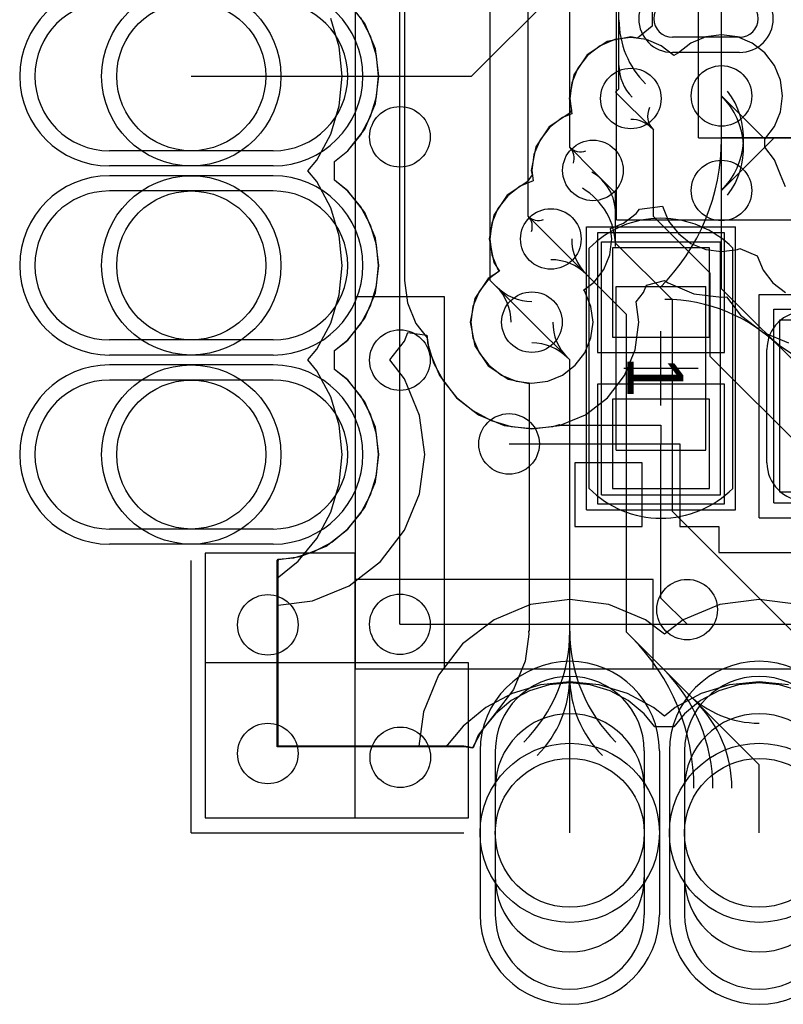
# Model space of a CAD drawing. Extents: x 772.2 to 790.5, y 469.3 to 499.1.
# Tile 1 of 20: x 772.2 to 777.3, y 469.3 to 475.9. Entities that reach past the tile are written whole.
import ezdxf

# ---------------------------------------------------------------- set-up
doc = ezdxf.new("R2010")
doc.units = 0
doc.layers.get('0').update_dxf_attribs({"linetype": 'CONTINUOUS'})
for name, color, linetype in [('BOTTOMLAYER', 5, 'CONTINUOUS'), ('BOTTOMOVERLAY', 54, 'CONTINUOUS'), ('BOTTOMSOLDER', 6, 'CONTINUOUS'), ('KEEPOUTLAYER', 6, 'CONTINUOUS'), ('MECHANICAL13', 56, 'CONTINUOUS'), ('MECHANICAL15', 56, 'CONTINUOUS'), ('MECHANICAL16', 56, 'CONTINUOUS'), ('MIDLAYER1', 16, 'CONTINUOUS'), ('MIDLAYER2', 76, 'CONTINUOUS'), ('MULTILAYER', 9, 'CONTINUOUS'), ('TOPLAYER', 1, 'CONTINUOUS'), ('TOPOVERLAY', 2, 'CONTINUOUS'), ('TOPPASTE', 8, 'CONTINUOUS'), ('TOPSOLDER', 216, 'CONTINUOUS')]:
    doc.layers.add(name, color=color, linetype=linetype)

# ---------------------------------------------------------------- blocks, each defined once
blk = doc.blocks.new('QFN50P600X600X100_40N_2')
at = {"layer": 'MECHANICAL13'}
for q in [(-3.049999, 3.049999), (3.050002, -3.050002)]:
    blk.add_line((3.050002, 3.049999), q, dxfattribs=at)
at = {"layer": 'MECHANICAL15'}
for q in [(-3.599998, 3.599998), (3.6, -3.6)]:
    blk.add_line((3.6, 3.599998), q, dxfattribs=at)
at = {"layer": 'TOPLAYER'}
blk.add_line((2.775001, 2.374997), (3.225002, 2.374997), dxfattribs=at)
for centre, start, end in [((2.775001, 2.249998), 90, 270), ((3.225002, 2.249998), 270, 90)]:
    blk.add_arc(centre, 0.125, start, end, dxfattribs=at)
at = {"layer": 'TOPOVERLAY'}
for q in [(2.525001, 3.049999), (3.050002, 2.524999)]:
    blk.add_line((3.050002, 3.049999), q, dxfattribs=at)
at = {"layer": 'TOPPASTE'}
blk.add_line((2.775001, 2.374997), (3.225002, 2.374997), dxfattribs=at)
for centre, start, end in [((2.775001, 2.249998), 90, 270), ((3.225002, 2.249998), 270, 90)]:
    blk.add_arc(centre, 0.125, start, end, dxfattribs=at)
at = {"layer": 'TOPSOLDER'}
blk.add_line((2.775001, 2.476597), (3.225002, 2.476597), dxfattribs=at)
for centre, start, end in [((2.775001, 2.249998), 90, 270), ((3.225002, 2.249998), 270, 90)]:
    blk.add_arc(centre, 0.2266, start, end, dxfattribs=at)
blk = doc.blocks.new('HOLE0_7_2_1X1_1_16')
at = {"layer": 'BOTTOMLAYER'}
for p, q in [((0.549999, 0.499999), (-0.549999, 0.499999)), ((0.549999, -0.499999), (-0.549999, -0.499999))]:
    blk.add_line(p, q, dxfattribs=at)
for centre, start, end in [((-0.549999, 0), 90, -90), ((0.549999, 0), -90, 90)]:
    blk.add_arc(centre, 0.5, start, end, dxfattribs=at)
at = {"layer": 'BOTTOMSOLDER'}
for p, q in [((0.549999, 0.601599), (-0.549999, 0.601599)), ((0.549999, -0.601599), (-0.549999, -0.601599))]:
    blk.add_line(p, q, dxfattribs=at)
for centre, start, end in [((-0.549999, 0), 90, -90), ((0.549999, 0), -90, 90)]:
    blk.add_arc(centre, 0.6016, start, end, dxfattribs=at)
at = {"layer": 'MIDLAYER1'}
for p, q in [((0.299999, 0.499999), (-0.299999, 0.499999)), ((0.299999, -0.499999), (-0.299999, -0.499999))]:
    blk.add_line(p, q, dxfattribs=at)
for centre, start, end in [((-0.299999, 0), 90, -90), ((0.299999, 0), -90, 90)]:
    blk.add_arc(centre, 0.5, start, end, dxfattribs=at)
at = {"layer": 'MIDLAYER2'}
for p, q in [((0.299999, 0.499999), (-0.299999, 0.499999)), ((0.299999, -0.499999), (-0.299999, -0.499999))]:
    blk.add_line(p, q, dxfattribs=at)
for centre, start, end in [((-0.299999, 0), 90, -90), ((0.299999, 0), -90, 90)]:
    blk.add_arc(centre, 0.5, start, end, dxfattribs=at)
at = {"layer": 'MULTILAYER'}
blk.add_circle((0, 0), 0.5, dxfattribs=at)
at = {"layer": 'TOPLAYER'}
blk.add_circle((0, 0), 0.5, dxfattribs=at)
at = {"layer": 'TOPSOLDER'}
blk.add_circle((0, 0), 0.6016, dxfattribs=at)
blk = doc.blocks.new('HOLE0_7_2_1X1_1_17')
at = {"layer": 'BOTTOMLAYER'}
for p, q in [((0.549999, 0.499999), (-0.549999, 0.499999)), ((0.549999, -0.499999), (-0.549999, -0.499999))]:
    blk.add_line(p, q, dxfattribs=at)
for centre, start, end in [((-0.549999, 0), 90, -90), ((0.549999, 0), -90, 90)]:
    blk.add_arc(centre, 0.5, start, end, dxfattribs=at)
at = {"layer": 'BOTTOMSOLDER'}
for p, q in [((0.549999, 0.601599), (-0.549999, 0.601599)), ((0.549999, -0.601599), (-0.549999, -0.601599))]:
    blk.add_line(p, q, dxfattribs=at)
for centre, start, end in [((-0.549999, 0), 90, -90), ((0.549999, 0), -90, 90)]:
    blk.add_arc(centre, 0.6016, start, end, dxfattribs=at)
at = {"layer": 'MIDLAYER1'}
for p, q in [((0.299999, 0.499999), (-0.299999, 0.499999)), ((0.299999, -0.499999), (-0.299999, -0.499999))]:
    blk.add_line(p, q, dxfattribs=at)
for centre, start, end in [((-0.299999, 0), 90, -90), ((0.299999, 0), -90, 90)]:
    blk.add_arc(centre, 0.5, start, end, dxfattribs=at)
at = {"layer": 'MIDLAYER2'}
for p, q in [((0.299999, 0.499999), (-0.299999, 0.499999)), ((0.299999, -0.499999), (-0.299999, -0.499999))]:
    blk.add_line(p, q, dxfattribs=at)
for centre, start, end in [((-0.299999, 0), 90, -90), ((0.299999, 0), -90, 90)]:
    blk.add_arc(centre, 0.5, start, end, dxfattribs=at)
at = {"layer": 'MULTILAYER'}
blk.add_circle((0, 0), 0.5, dxfattribs=at)
at = {"layer": 'TOPLAYER'}
blk.add_circle((0, 0), 0.5, dxfattribs=at)
at = {"layer": 'TOPSOLDER'}
blk.add_circle((0, 0), 0.6016, dxfattribs=at)
blk = doc.blocks.new('HOLE0_7_2_1X1_1_18')
at = {"layer": 'BOTTOMLAYER'}
for p, q in [((0.499199, 0.499999), (-0.600799, 0.499999)), ((0.499199, -0.499999), (-0.600799, -0.499999))]:
    blk.add_line(p, q, dxfattribs=at)
for centre, start, end in [((-0.600799, 0), 90, -90), ((0.499199, 0), -90, 90)]:
    blk.add_arc(centre, 0.5, start, end, dxfattribs=at)
at = {"layer": 'BOTTOMSOLDER'}
for p, q in [((0.499199, 0.601599), (-0.600799, 0.601599)), ((0.499199, -0.601599), (-0.600799, -0.601599))]:
    blk.add_line(p, q, dxfattribs=at)
for centre, start, end in [((-0.600799, 0), 90, -90), ((0.499199, 0), -90, 90)]:
    blk.add_arc(centre, 0.6016, start, end, dxfattribs=at)
at = {"layer": 'MIDLAYER1'}
for p, q in [((0.499199, 0.499999), (-0.600799, 0.499999)), ((0.499199, -0.499999), (-0.600799, -0.499999))]:
    blk.add_line(p, q, dxfattribs=at)
for centre, start, end in [((-0.600799, 0), 90, -90), ((0.499199, 0), -90, 90)]:
    blk.add_arc(centre, 0.5, start, end, dxfattribs=at)
at = {"layer": 'MIDLAYER2'}
for p, q in [((0.499199, 0.499999), (-0.600799, 0.499999)), ((0.499199, -0.499999), (-0.600799, -0.499999))]:
    blk.add_line(p, q, dxfattribs=at)
for centre, start, end in [((-0.600799, 0), 90, -90), ((0.499199, 0), -90, 90)]:
    blk.add_arc(centre, 0.5, start, end, dxfattribs=at)
at = {"layer": 'MULTILAYER'}
blk.add_circle((-0.0508, 0), 0.5, dxfattribs=at)
at = {"layer": 'TOPLAYER'}
blk.add_circle((-0.0508, 0), 0.5, dxfattribs=at)
at = {"layer": 'TOPSOLDER'}
blk.add_circle((-0.0508, 0), 0.6016, dxfattribs=at)
blk = doc.blocks.new('HOLE0_7_2_1X1_1_19')
at = {"layer": 'BOTTOMLAYER'}
for p, q in [((0.499199, 0.499999), (-0.600799, 0.499999)), ((0.499199, -0.499999), (-0.600799, -0.499999))]:
    blk.add_line(p, q, dxfattribs=at)
for centre, start, end in [((-0.600799, 0), 90, -90), ((0.499199, 0), -90, 90)]:
    blk.add_arc(centre, 0.5, start, end, dxfattribs=at)
at = {"layer": 'BOTTOMSOLDER'}
for p, q in [((0.499199, 0.601599), (-0.600799, 0.601599)), ((0.499199, -0.601599), (-0.600799, -0.601599))]:
    blk.add_line(p, q, dxfattribs=at)
for centre, start, end in [((-0.600799, 0), 90, -90), ((0.499199, 0), -90, 90)]:
    blk.add_arc(centre, 0.6016, start, end, dxfattribs=at)
at = {"layer": 'MIDLAYER1'}
for p, q in [((0.499199, 0.499999), (-0.600799, 0.499999)), ((0.499199, -0.499999), (-0.600799, -0.499999))]:
    blk.add_line(p, q, dxfattribs=at)
for centre, start, end in [((-0.600799, 0), 90, -90), ((0.499199, 0), -90, 90)]:
    blk.add_arc(centre, 0.5, start, end, dxfattribs=at)
at = {"layer": 'MIDLAYER2'}
for p, q in [((0.499199, 0.499999), (-0.600799, 0.499999)), ((0.499199, -0.499999), (-0.600799, -0.499999))]:
    blk.add_line(p, q, dxfattribs=at)
for centre, start, end in [((-0.600799, 0), 90, -90), ((0.499199, 0), -90, 90)]:
    blk.add_arc(centre, 0.5, start, end, dxfattribs=at)
at = {"layer": 'MULTILAYER'}
blk.add_circle((-0.0508, 0), 0.5, dxfattribs=at)
at = {"layer": 'TOPLAYER'}
blk.add_circle((-0.0508, 0), 0.5, dxfattribs=at)
at = {"layer": 'TOPSOLDER'}
blk.add_circle((-0.0508, 0), 0.6016, dxfattribs=at)
blk = doc.blocks.new('HOLE0_7_2_1X1_1_20')
at = {"layer": 'BOTTOMLAYER'}
for p, q in [((0.499199, 0.499999), (-0.600799, 0.499999)), ((0.499199, -0.499999), (-0.600799, -0.499999))]:
    blk.add_line(p, q, dxfattribs=at)
for centre, start, end in [((-0.600799, 0), 90, -90), ((0.499199, 0), -90, 90)]:
    blk.add_arc(centre, 0.5, start, end, dxfattribs=at)
at = {"layer": 'BOTTOMSOLDER'}
for p, q in [((0.499199, 0.601599), (-0.600799, 0.601599)), ((0.499199, -0.601599), (-0.600799, -0.601599))]:
    blk.add_line(p, q, dxfattribs=at)
for centre, start, end in [((-0.600799, 0), 90, -90), ((0.499199, 0), -90, 90)]:
    blk.add_arc(centre, 0.6016, start, end, dxfattribs=at)
at = {"layer": 'MIDLAYER1'}
for p, q in [((0.499199, 0.499999), (-0.600799, 0.499999)), ((0.499199, -0.499999), (-0.600799, -0.499999))]:
    blk.add_line(p, q, dxfattribs=at)
for centre, start, end in [((-0.600799, 0), 90, -90), ((0.499199, 0), -90, 90)]:
    blk.add_arc(centre, 0.5, start, end, dxfattribs=at)
at = {"layer": 'MIDLAYER2'}
for p, q in [((0.499199, 0.499999), (-0.600799, 0.499999)), ((0.499199, -0.499999), (-0.600799, -0.499999))]:
    blk.add_line(p, q, dxfattribs=at)
for centre, start, end in [((-0.600799, 0), 90, -90), ((0.499199, 0), -90, 90)]:
    blk.add_arc(centre, 0.5, start, end, dxfattribs=at)
at = {"layer": 'MULTILAYER'}
blk.add_circle((-0.0508, 0), 0.5, dxfattribs=at)
at = {"layer": 'TOPLAYER'}
blk.add_circle((-0.0508, 0), 0.5, dxfattribs=at)
at = {"layer": 'TOPSOLDER'}
blk.add_circle((-0.0508, 0), 0.6016, dxfattribs=at)
blk = doc.blocks.new('0402C_29')
at = {"layer": 'MECHANICAL15'}
for p, q in [((0.850001, 0.399999), (-0.850001, 0.399999)), ((-0.850001, -0.399999), (-0.850001, 0.399999)), ((0.850001, -0.399999), (0.850001, 0.399999)), ((0.850001, -0.399999), (-0.850001, -0.399999))]:
    blk.add_line(p, q, dxfattribs=at)
at = {"layer": 'MECHANICAL16'}
for p, q in [((0.950001, 0.499999), (-0.950001, 0.499999)), ((-0.950001, -0.499999), (-0.950001, 0.499999)), ((0.950001, -0.499999), (0.950001, 0.499999)), ((0.549999, 0.299999), (-0.549999, 0.299999)), ((-0.549999, -0.299999), (-0.549999, 0.299999)), ((0.549999, -0.299999), (0.549999, 0.299999)), ((0, -0.249999), (0, 0.249999)), ((0.249999, 0), (-0.249999, 0)), ((0.549999, -0.299999), (-0.549999, -0.299999)), ((0.950001, -0.499999), (-0.950001, -0.499999))]:
    blk.add_line(p, q, dxfattribs=at)
at = {"layer": 'TOPLAYER'}
for p, q in [((-0.208001, 0.325001), (-0.807999, 0.325001)), ((-0.807999, 0.325001), (-0.807999, -0.325001)), ((-0.208001, -0.325001), (-0.208001, 0.325001)), ((0.807999, 0.325001), (0.208001, 0.325001)), ((0.208001, 0.325001), (0.208001, -0.325001)), ((0.807999, -0.325001), (0.807999, 0.325001)), ((-0.807999, -0.325001), (-0.208001, -0.325001)), ((0.208001, -0.325001), (0.807999, -0.325001))]:
    blk.add_line(p, q, dxfattribs=at)
at = {"layer": 'TOPOVERLAY'}
for p, q in [((-0.807319, 0.481546), (-0.806265, 0.4826)), ((0.806265, 0.4826), (-0.806265, 0.4826)), ((0.807316, 0.481548), (0.806265, 0.4826)), ((0.806262, -0.4826), (-0.806262, -0.4826))]:
    blk.add_line(p, q, dxfattribs=at)
for centre, radius, start, end in [((-0.325768, -0.000003), 0.68101, -224.999816, -134.875), ((0.325765, -0.000003), 0.681015, -45.125, 44.999816)]:
    blk.add_arc(centre, radius, start, end, dxfattribs=at)
at = {"layer": 'TOPPASTE'}
for p, q in [((-0.208001, 0.325001), (-0.807999, 0.325001)), ((-0.807999, 0.325001), (-0.807999, -0.325001)), ((-0.208001, -0.325001), (-0.208001, 0.325001)), ((0.807999, 0.325001), (0.208001, 0.325001)), ((0.208001, 0.325001), (0.208001, -0.325001)), ((0.807999, -0.325001), (0.807999, 0.325001)), ((-0.807999, -0.325001), (-0.208001, -0.325001)), ((0.208001, -0.325001), (0.807999, -0.325001))]:
    blk.add_line(p, q, dxfattribs=at)
at = {"layer": 'TOPSOLDER'}
for p, q in [((-0.106401, 0.426601), (-0.909599, 0.426601)), ((-0.909599, 0.426601), (-0.909599, -0.426601)), ((-0.106401, -0.426601), (-0.106401, 0.426601)), ((0.909599, 0.426601), (0.106401, 0.426601)), ((0.106401, 0.426601), (0.106401, -0.426601)), ((0.909599, -0.426601), (0.909599, 0.426601)), ((-0.909599, -0.426601), (-0.106401, -0.426601)), ((0.106401, -0.426601), (0.909599, -0.426601))]:
    blk.add_line(p, q, dxfattribs=at)
at = {"layer": 'MECHANICAL15'}
blk.add_text('1', height=0.375001, dxfattribs=at).set_placement((-0.082133, -0.22496))
blk = doc.blocks.new('0603C_32')
at = {"layer": 'MECHANICAL15'}
for p, q in [((-1.35, -0.650001), (-1.35, 0.650001)), ((-1.35, 0.650001), (1.35, 0.650001)), ((1.35, -0.650001), (1.35, 0.650001)), ((-1.35, -0.650001), (1.35, -0.650001))]:
    blk.add_line(p, q, dxfattribs=at)
at = {"layer": 'MECHANICAL16'}
for p, q in [((-1.45, -0.750001), (-1.45, 0.750001)), ((-1.45, 0.750001), (1.45, 0.750001)), ((1.45, -0.750001), (1.45, 0.750001)), ((0, -0.499999), (0, 0.499999)), ((-0.850001, -0.449999), (-0.850001, 0.449999)), ((-0.850001, 0.449999), (0.850001, 0.449999)), ((0.850001, -0.449999), (0.850001, 0.449999)), ((-0.499999, 0), (0.499999, 0)), ((-0.850001, -0.449999), (0.850001, -0.449999)), ((-1.45, -0.750001), (1.45, -0.750001))]:
    blk.add_line(p, q, dxfattribs=at)
at = {"layer": 'TOPLAYER'}
for p, q in [((-0.312001, 0.475), (-1.211999, 0.475)), ((-1.211999, 0.475), (-1.211999, -0.475)), ((-0.312001, -0.475), (-0.312001, 0.475)), ((1.211999, 0.475), (0.312001, 0.475)), ((0.312001, 0.475), (0.312001, -0.475)), ((1.211999, -0.475), (1.211999, 0.475)), ((-1.211999, -0.475), (-0.312001, -0.475)), ((0.312001, -0.475), (1.211999, -0.475))]:
    blk.add_line(p, q, dxfattribs=at)
at = {"layer": 'TOPOVERLAY'}
for p, q in [((-1.143, 0.635), (-0.336601, 0.635)), ((0.336601, 0.635), (1.143, 0.635)), ((-1.397, -0.381), (-1.397, 0.381)), ((0, -0.349999), (0, 0.349999)), ((1.397, -0.381), (1.397, 0.381)), ((-1.143, -0.635), (-0.336601, -0.635)), ((0.336601, -0.635), (1.143, -0.635))]:
    blk.add_line(p, q, dxfattribs=at)
for centre, start, end in [((-1.143, 0.381), -270, -180), ((1.143, 0.381), -360, -270), ((-1.143, -0.381), -180, -90), ((1.143, -0.381), -90, 0)]:
    blk.add_arc(centre, 0.254, start, end, dxfattribs=at)
at = {"layer": 'TOPPASTE'}
for p, q in [((-0.312001, 0.475), (-1.211999, 0.475)), ((-1.211999, 0.475), (-1.211999, -0.475)), ((-0.312001, -0.475), (-0.312001, 0.475)), ((1.211999, 0.475), (0.312001, 0.475)), ((0.312001, 0.475), (0.312001, -0.475)), ((1.211999, -0.475), (1.211999, 0.475)), ((-1.211999, -0.475), (-0.312001, -0.475)), ((0.312001, -0.475), (1.211999, -0.475))]:
    blk.add_line(p, q, dxfattribs=at)
at = {"layer": 'TOPSOLDER'}
for p, q in [((-0.210401, 0.5766), (-1.313599, 0.5766)), ((-1.313599, 0.5766), (-1.313599, -0.5766)), ((-0.210401, -0.5766), (-0.210401, 0.5766)), ((1.313599, 0.5766), (0.210401, 0.5766)), ((0.210401, 0.5766), (0.210401, -0.5766)), ((1.313599, -0.5766), (1.313599, 0.5766)), ((-1.313599, -0.5766), (-0.210401, -0.5766)), ((0.210401, -0.5766), (1.313599, -0.5766))]:
    blk.add_line(p, q, dxfattribs=at)
at = {"layer": 'MECHANICAL15'}
blk.add_text('1', height=0.575, dxfattribs=at).set_placement((-0.125938, -0.34494))

msp = doc.modelspace()

# ---------------------------------------------------------------- linework, layer by layer
at = {"layer": 'BOTTOMLAYER'}
for p, q in [((775.2334, 475.5642), (776.9098, 477.2406)), ((773.3538, 475.5642), (775.2334, 475.5642)), ((776.407779, 474.161005), (776.530454, 474.193875)), ((776.530454, 474.193875), (776.553529, 474.176169)), ((776.388031, 474.113332), (776.407779, 474.161005)), ((776.553529, 474.176169), (776.726536, 474.104505)), ((776.339171, 474.049659), (776.388031, 474.113332)), ((776.726536, 474.104505), (776.912198, 474.080063)), ((776.912198, 474.080063), (776.944545, 474.084322)), ((776.944545, 474.084322), (777.039965, 473.959966)), ((776.357137, 473.9132), (776.339171, 474.049659)), ((777.039965, 473.959966), (777.188529, 473.845969)), ((776.332694, 473.727539), (776.357137, 473.9132)), ((774.784285, 473.785852), (774.80797, 473.84303)), ((774.80797, 473.84303), (774.933883, 473.826454)), ((774.933883, 473.826454), (774.946906, 473.727539)), ((777.188529, 473.845969), (777.361536, 473.774305)), ((774.687102, 473.6592), (774.784285, 473.785852)), ((774.946906, 473.727539), (775.018569, 473.554532)), ((776.261031, 473.554532), (776.332694, 473.727539)), ((774.784285, 473.532548), (774.687102, 473.6592)), ((774.885854, 473.287341), (774.784285, 473.532548)), ((775.018569, 473.554532), (775.132567, 473.405967)), ((776.147033, 473.405967), (776.261031, 473.554532)), ((775.132567, 473.405967), (775.281132, 473.291969)), ((775.998468, 473.291969), (776.147033, 473.405967)), ((774.920497, 473.0242), (774.885854, 473.287341)), ((775.281132, 473.291969), (775.454139, 473.220306)), ((775.825461, 473.220306), (775.998468, 473.291969)), ((775.454139, 473.220306), (775.6398, 473.195863)), ((775.6398, 473.195863), (775.825461, 473.220306)), ((774.885854, 472.761059), (774.920497, 473.0242)), ((774.784285, 472.515852), (774.885854, 472.761059)), ((774.622713, 472.305289), (774.784285, 472.515852)), ((774.412149, 472.143717), (774.622713, 472.305289)), ((774.166943, 472.042147), (774.412149, 472.143717)), ((773.936496, 472.011809), (774.166943, 472.042147)), ((773.936496, 471.066896), (773.936496, 472.011809)), ((775.630659, 472.016254), (775.385452, 471.914685)), ((775.8938, 472.050897), (775.630659, 472.016254)), ((776.156941, 472.016254), (775.8938, 472.050897)), ((776.402148, 471.914685), (776.156941, 472.016254)), ((776.900659, 472.016254), (776.655452, 471.914685)), ((777.1638, 472.050897), (776.900659, 472.016254)), ((777.426941, 472.016254), (777.1638, 472.050897)), ((775.385452, 471.914685), (775.174889, 471.753113)), ((776.5288, 471.817502), (776.402148, 471.914685)), ((776.655452, 471.914685), (776.5288, 471.817502)), ((775.174889, 471.753113), (775.013317, 471.542549)), ((775.013317, 471.542549), (774.911747, 471.297343)), ((774.911747, 471.297343), (774.881409, 471.066896)), ((774.881409, 471.066896), (773.936496, 471.066896))]:
    msp.add_line(p, q, dxfattribs=at)
for centre in [(776.3032, 475.4148), (776.912198, 475.432399), (774.7538, 475.1578), (776.0492, 474.9322), (776.912198, 474.797399), (775.7668, 474.472), (775.6398, 473.9132), (774.7538, 473.6584), (775.486394, 473.095599), (776.6812, 471.9828), (773.867398, 471.8804), (774.7538, 471.8842), (773.867398, 471.0168), (774.756398, 470.9914)]:
    msp.add_circle(centre, 0.2032, dxfattribs=at)
at = {"layer": 'BOTTOMOVERLAY'}
for p, q in [((774.4538, 492.284197), (774.4538, 471.584203)), ((774.45381, 472.363), (773.447808, 472.363)), ((773.447808, 472.363), (773.447808, 470.585)), ((774.45381, 470.585), (774.45381, 472.363)), ((775.213598, 471.6264), (773.447805, 471.6264)), ((773.447805, 471.6264), (773.447805, 470.585)), ((775.213598, 470.585), (775.213598, 471.6264)), ((774.4538, 471.584203), (788.253793, 471.584203)), ((773.447805, 470.585), (775.213598, 470.585)), ((773.447808, 470.585), (774.45381, 470.585))]:
    msp.add_line(p, q, dxfattribs=at)
at = {"layer": 'KEEPOUTLAYER'}
for q in [(773.3538, 472.313), (775.1826, 470.4842)]:
    msp.add_line((773.3538, 470.4842), q, dxfattribs=at)
at = {"layer": 'MIDLAYER1'}
for p, q in [((774.556617, 475.834606), (774.491321, 475.956767)), ((776.912198, 475.842307), (776.806107, 475.82834)), ((777.018288, 475.82834), (776.912198, 475.842307)), ((774.596828, 475.702051), (774.556617, 475.834606)), ((776.197109, 475.81074), (776.098245, 475.76979)), ((776.3032, 475.824707), (776.197109, 475.81074)), ((776.40929, 475.81074), (776.3032, 475.824707)), ((776.508155, 475.76979), (776.40929, 475.81074)), ((776.707245, 475.78739), (776.622351, 475.722251)), ((776.806107, 475.82834), (776.707245, 475.78739)), ((777.11715, 475.78739), (777.018288, 475.82834)), ((777.202047, 475.722249), (777.11715, 475.78739)), ((776.098245, 475.76979), (776.01335, 475.704649)), ((776.593047, 475.704652), (776.508155, 475.76979)), ((776.622348, 475.722249), (776.593047, 475.704652)), ((776.622351, 475.722251), (776.622348, 475.722254)), ((776.622348, 475.722254), (776.622348, 475.722249)), ((777.267188, 475.637352), (777.202047, 475.722249)), ((774.610404, 475.5642), (774.596828, 475.702051)), ((776.01335, 475.704649), (775.948209, 475.619755)), ((775.948209, 475.619755), (775.907259, 475.52089)), ((777.308138, 475.53849), (777.267188, 475.637352)), ((774.596828, 475.426349), (774.610404, 475.5642)), ((775.907259, 475.52089), (775.893292, 475.4148)), ((777.322105, 475.432399), (777.308138, 475.53849)), ((774.556617, 475.293794), (774.596828, 475.426349)), ((775.893292, 475.4148), (775.906688, 475.313055)), ((777.308138, 475.326309), (777.322105, 475.432399)), ((775.906688, 475.313055), (775.844245, 475.28719)), ((777.267188, 475.227447), (777.308138, 475.326309)), ((774.491321, 475.171633), (774.556617, 475.293794)), ((775.844245, 475.28719), (775.75935, 475.222049)), ((775.75935, 475.222049), (775.694209, 475.137155)), ((777.202047, 475.142552), (777.267188, 475.227447)), ((774.403445, 475.064557), (774.491321, 475.171633)), ((775.694209, 475.137155), (775.653259, 475.03829)), ((777.202047, 475.087246), (777.202047, 475.142552)), ((774.315888, 474.9927), (774.403445, 475.064557)), ((777.267188, 475.002352), (777.202047, 475.087246)), ((774.315888, 474.8657), (774.315888, 474.9927)), ((775.653259, 475.03829), (775.639292, 474.9322)), ((777.308135, 474.903493), (777.267188, 475.002352)), ((775.639292, 474.9322), (775.648423, 474.86285)), ((774.403445, 474.793843), (774.315888, 474.8657)), ((775.648423, 474.86285), (775.561847, 474.82699)), ((777.308138, 474.903495), (777.308135, 474.903493)), ((777.308138, 474.90349), (777.308138, 474.903495)), ((777.342248, 474.82219), (777.308138, 474.90349)), ((774.491321, 474.686767), (774.403445, 474.793843)), ((775.561847, 474.82699), (775.47695, 474.76185)), ((775.47695, 474.76185), (775.41181, 474.676953)), ((774.556617, 474.564606), (774.491321, 474.686767)), ((775.41181, 474.676953), (775.37086, 474.578091)), ((776.339049, 474.64235), (776.360924, 474.670857)), ((776.360924, 474.670857), (776.516257, 474.691306)), ((776.516257, 474.691306), (776.557207, 474.592447)), ((776.254155, 474.577209), (776.339049, 474.64235)), ((776.557207, 474.592447), (776.622348, 474.50755)), ((774.596828, 474.432051), (774.556617, 474.564606)), ((775.37086, 474.578091), (775.356892, 474.472)), ((776.167576, 474.54135), (776.254155, 474.577209)), ((776.176708, 474.472), (776.167576, 474.54135)), ((775.356892, 474.472), (775.37086, 474.365909)), ((776.16274, 474.365909), (776.176708, 474.472)), ((776.622348, 474.50755), (776.707245, 474.442409)), ((774.610404, 474.2942), (774.596828, 474.432051)), ((776.707245, 474.442409), (776.806107, 474.401459)), ((776.806107, 474.401459), (776.912198, 474.387492)), ((776.912198, 474.387492), (777.018288, 474.401459)), ((777.018288, 474.401459), (777.03455, 474.408195)), ((777.03455, 474.408195), (777.151885, 474.359592)), ((775.37086, 474.365909), (775.41181, 474.267047)), ((776.12179, 474.267047), (776.16274, 474.365909)), ((777.151885, 474.359592), (777.192207, 474.262247)), ((774.596828, 474.156349), (774.610404, 474.2942)), ((775.419795, 474.256641), (775.34995, 474.20305)), ((775.41181, 474.267047), (775.419795, 474.256641)), ((776.05665, 474.18215), (776.12179, 474.267047)), ((777.192207, 474.262247), (777.257348, 474.17735)), ((775.34995, 474.20305), (775.28481, 474.118153)), ((774.556617, 474.023794), (774.596828, 474.156349)), ((775.986805, 474.128559), (776.05665, 474.18215)), ((775.99479, 474.118153), (775.986805, 474.128559)), ((777.257348, 474.17735), (777.342245, 474.112209)), ((775.28481, 474.118153), (775.24386, 474.019291)), ((776.03574, 474.019291), (775.99479, 474.118153)), ((774.491321, 473.901633), (774.556617, 474.023794)), ((775.24386, 474.019291), (775.229892, 473.9132)), ((776.049708, 473.9132), (776.03574, 474.019291)), ((774.403445, 473.794557), (774.491321, 473.901633)), ((775.229892, 473.9132), (775.24386, 473.807109)), ((776.03574, 473.807109), (776.049708, 473.9132)), ((774.315888, 473.7227), (774.403445, 473.794557)), ((775.24386, 473.807109), (775.28481, 473.708247)), ((775.99479, 473.708247), (776.03574, 473.807109)), ((774.315888, 473.5957), (774.315888, 473.7227)), ((775.28481, 473.708247), (775.34995, 473.62335)), ((775.92965, 473.62335), (775.99479, 473.708247)), ((774.403445, 473.523843), (774.315888, 473.5957)), ((775.34995, 473.62335), (775.434847, 473.55821)), ((775.844753, 473.55821), (775.92965, 473.62335)), ((775.434847, 473.55821), (775.533709, 473.51726)), ((775.745891, 473.51726), (775.844753, 473.55821)), ((774.491321, 473.416767), (774.403445, 473.523843)), ((775.533709, 473.51726), (775.6398, 473.503292)), ((775.6398, 473.503292), (775.745891, 473.51726)), ((774.556617, 473.294606), (774.491321, 473.416767)), ((774.596828, 473.162051), (774.556617, 473.294606)), ((774.610404, 473.0242), (774.596828, 473.162051)), ((774.596828, 472.886349), (774.610404, 473.0242)), ((774.556617, 472.753794), (774.596828, 472.886349)), ((774.491321, 472.631633), (774.556617, 472.753794)), ((774.403445, 472.524557), (774.491321, 472.631633)), ((774.296369, 472.43668), (774.403445, 472.524557)), ((774.174207, 472.371384), (774.296369, 472.43668)), ((774.041652, 472.331174), (774.174207, 472.371384)), ((773.930233, 472.312997), (773.936433, 472.32081)), ((773.930233, 471.060633), (773.930233, 472.312997)), ((773.936433, 472.32081), (774.041652, 472.331174)), ((775.755949, 471.477226), (775.623394, 471.437015)), ((775.8938, 471.490802), (775.755949, 471.477226)), ((776.031651, 471.477226), (775.8938, 471.490802)), ((776.164206, 471.437015), (776.031651, 471.477226)), ((777.025949, 471.477226), (776.893394, 471.437015)), ((777.1638, 471.490802), (777.025949, 471.477226)), ((777.301651, 471.477226), (777.1638, 471.490802)), ((777.434206, 471.437015), (777.301651, 471.477226)), ((775.623394, 471.437015), (775.501233, 471.371719)), ((776.286367, 471.371719), (776.164206, 471.437015)), ((776.893394, 471.437015), (776.771233, 471.371719)), ((775.501233, 471.371719), (775.394157, 471.283843)), ((776.393443, 471.283843), (776.286367, 471.371719)), ((776.771233, 471.371719), (776.664157, 471.283843)), ((775.394157, 471.283843), (775.30628, 471.176767)), ((776.4653, 471.196286), (776.393443, 471.283843)), ((776.664157, 471.283843), (776.5923, 471.196286)), ((775.30628, 471.176767), (775.240984, 471.054605)), ((776.5923, 471.196286), (776.4653, 471.196286)), ((775.1826, 471.060633), (773.930233, 471.060633)), ((775.240499, 471.05301), (775.1826, 471.060633)), ((775.240984, 471.054605), (775.240499, 471.05301))]:
    msp.add_line(p, q, dxfattribs=at)
for centre in [(776.3032, 475.4148), (776.912198, 475.432399), (774.7538, 475.1578), (776.0492, 474.9322), (776.912198, 474.797399), (775.7668, 474.472), (775.6398, 473.9132), (774.7538, 473.6584), (775.486394, 473.095599), (776.6812, 471.9828), (773.867398, 471.8804), (774.7538, 471.8842), (773.867398, 471.0168), (774.756398, 470.9914)]:
    msp.add_circle(centre, 0.2032, dxfattribs=at)
at = {"layer": 'MIDLAYER2'}
for p, q in [((776.912198, 475.432399), (776.912198, 481.581602)), ((776.446042, 478.523574), (776.446042, 475.900847)), ((774.518045, 475.918835), (774.40533, 476.065728)), ((774.5889, 475.747771), (774.518045, 475.918835)), ((776.446042, 475.900847), (776.347868, 475.820278)), ((776.14463, 475.797621), (776.010201, 475.707799)), ((776.3032, 475.829163), (776.14463, 475.797621)), ((776.347868, 475.820278), (776.3032, 475.829163)), ((774.613068, 475.5642), (774.5889, 475.747771)), ((776.010201, 475.707799), (775.920379, 475.573369)), ((774.5889, 475.380629), (774.613068, 475.5642)), ((775.920379, 475.573369), (775.888837, 475.4148)), ((776.200998, 475.457799), (776.454998, 475.203799)), ((774.518045, 475.209565), (774.5889, 475.380629)), ((775.888837, 475.4148), (775.904542, 475.335844)), ((776.912198, 475.432399), (777.191598, 475.152999)), ((776.912198, 474.797399), (776.912198, 475.432399)), ((775.890628, 475.315018), (775.756201, 475.225199)), ((775.890628, 475.315021), (775.890625, 475.315021)), ((775.890625, 475.315021), (775.890628, 475.315018)), ((775.904542, 475.335844), (775.890628, 475.315021)), ((774.40533, 475.062672), (774.518045, 475.209565)), ((775.756201, 475.225199), (775.666379, 475.090769)), ((776.454998, 474.623209), (776.454998, 475.203799)), ((776.912198, 474.797399), (777.267798, 475.152999)), ((776.912198, 475.152999), (780.664199, 475.152999)), ((774.314141, 474.9927), (774.40533, 475.062672)), ((775.666379, 475.090769), (775.634837, 474.9322)), ((774.314141, 474.8657), (774.314141, 474.9927)), ((775.634837, 474.9322), (775.640592, 474.903259)), ((776.0492, 474.9322), (776.200998, 474.780402)), ((774.40533, 474.795728), (774.314141, 474.8657)), ((775.608228, 474.854819), (775.473801, 474.764999)), ((775.608228, 474.854821), (775.608225, 474.854821)), ((775.608225, 474.854821), (775.608228, 474.854819)), ((775.640592, 474.903259), (775.608228, 474.854821)), ((774.518045, 474.648835), (774.40533, 474.795728)), ((775.473801, 474.764999), (775.383979, 474.63057)), ((776.200998, 474.444202), (776.200998, 474.780402)), ((774.5889, 474.477771), (774.518045, 474.648835)), ((775.383979, 474.63057), (775.352437, 474.472)), ((776.454998, 474.623209), (776.835998, 474.242209)), ((774.613068, 474.2942), (774.5889, 474.477771)), ((775.352437, 474.472), (775.383979, 474.31343)), ((775.7668, 474.472), (776.2748, 473.964)), ((776.200998, 474.444202), (776.581998, 474.063202)), ((774.5889, 474.110629), (774.613068, 474.2942)), ((775.422038, 474.256471), (775.346801, 474.206199)), ((775.383979, 474.31343), (775.422038, 474.256471)), ((775.346801, 474.206199), (775.256979, 474.07177)), ((776.835998, 473.682202), (776.835998, 474.242209)), ((774.518045, 473.939565), (774.5889, 474.110629)), ((775.256979, 474.07177), (775.225437, 473.9132)), ((776.581998, 472.640802), (776.581998, 474.063202)), ((774.40533, 473.792672), (774.518045, 473.939565)), ((776.2748, 471.8304), (776.2748, 473.964)), ((775.225437, 473.9132), (775.256979, 473.75463)), ((775.6398, 473.9132), (775.8938, 473.6592)), ((774.314141, 473.7227), (774.40533, 473.792672)), ((775.256979, 473.75463), (775.346801, 473.620201)), ((774.314141, 473.5957), (774.314141, 473.7227)), ((775.8938, 470.4842), (775.8938, 473.6592)), ((776.835998, 473.682202), (779.7038, 470.8144)), ((774.40533, 473.525728), (774.314141, 473.5957)), ((775.346801, 473.620201), (775.48123, 473.530379)), ((774.518045, 473.378835), (774.40533, 473.525728)), ((775.48123, 473.530379), (775.621875, 473.502403)), ((775.621875, 473.502403), (775.621875, 471.838002)), ((774.5889, 473.207771), (774.518045, 473.378835)), ((774.613068, 473.0242), (774.5889, 473.207771)), ((774.5889, 472.840629), (774.613068, 473.0242)), ((774.518045, 472.669565), (774.5889, 472.840629)), ((774.40533, 472.522672), (774.518045, 472.669565)), ((776.581998, 472.640802), (778.4338, 470.789)), ((774.258436, 472.409957), (774.40533, 472.522672)), ((774.087372, 472.339101), (774.258436, 472.409957)), ((773.941434, 472.319888), (774.087372, 472.339101)), ((773.936496, 472.312997), (773.941434, 472.319888)), ((773.936496, 471.066896), (773.936496, 472.312997)), ((775.618393, 471.817581), (775.594469, 471.635844)), ((775.621875, 471.838002), (775.615706, 471.838002)), ((775.615706, 471.838002), (775.618393, 471.817581)), ((776.2748, 471.8304), (777.1638, 470.9414)), ((775.594469, 471.635844), (775.516437, 471.447459)), ((775.516437, 471.447459), (775.392424, 471.285844)), ((775.392272, 471.285727), (775.279557, 471.138834)), ((775.392424, 471.285844), (775.392272, 471.285727)), ((775.279557, 471.138834), (775.244647, 471.054554)), ((775.1826, 471.066896), (773.936496, 471.066896)), ((775.244647, 471.054554), (775.1826, 471.066896)), ((777.1638, 470.4842), (777.1638, 470.9414))]:
    msp.add_line(p, q, dxfattribs=at)
for centre in [(776.3032, 475.4148), (776.912198, 475.432399), (774.7538, 475.1578), (776.0492, 474.9322), (776.912198, 474.797399), (775.7668, 474.472), (775.6398, 473.9132), (774.7538, 473.6584), (775.486394, 473.095599), (776.6812, 471.9828), (773.867398, 471.8804), (774.7538, 471.8842), (773.867398, 471.0168), (774.756398, 470.9914)]:
    msp.add_circle(centre, 0.2032, dxfattribs=at)
for centre, radius, start, end in [((776.556506, 475.153111), 0.503037, 315, 38.139), ((776.556506, 475.076688), 0.503037, 321.861, 45), ((776.548546, 475.29736), 0.132306, 154.421, 225), ((776.3032, 475.080762), 0.194338, 45, 90), ((775.878654, 474.643811), 0.322344, 0, 59.401), ((775.746983, 474.421159), 0.454015, 0, 59.401), ((776.243766, 474.472), 0.337266, 180, 225), ((775.7668, 473.995034), 0.337266, 45, 90), ((776.116766, 473.9132), 0.337266, 180, 225), ((775.6398, 473.436234), 0.337266, 45, 90), ((774.839997, 471.838002), 1.053803, 315, 360), ((776.947603, 471.838002), 1.053803, 180, 225), ((775.293984, 470.784199), 1.433317, 0, 45), ((775.727587, 470.784199), 1.126714, 0, 45), ((775.146603, 471.531396), 0.747197, 315, 360), ((776.640997, 471.531396), 0.747197, 180, 225), ((777.1638, 471.894985), 0.674286, 225, 270), ((776.161193, 470.784199), 0.820108, 0, 45)]:
    msp.add_arc(centre, radius, start, end, dxfattribs=at)
at = {"layer": 'MULTILAYER'}
for centre in [(776.3032, 475.4148), (776.912198, 475.432399), (774.7538, 475.1578), (776.0492, 474.9322), (776.912198, 474.797399), (775.7668, 474.472), (775.6398, 473.9132), (774.7538, 473.6584), (775.486394, 473.095599), (776.6812, 471.9828), (773.867398, 471.8804), (774.7538, 471.8842), (773.867398, 471.0168), (774.756398, 470.9914)]:
    msp.add_circle(centre, 0.2032, dxfattribs=at)
at = {"layer": 'TOPLAYER'}
for p, q in [((774.7538, 475.1578), (774.7538, 480.0346)), ((774.783967, 477.233402), (774.783967, 474.1926)), ((775.3604, 474.1926), (775.3604, 477.233402)), ((775.6144, 474.6244), (775.6144, 476.877802)), ((775.8938, 475.087599), (775.8938, 476.674602)), ((776.224, 475.480802), (776.224, 476.2246)), ((774.347214, 475.761802), (774.289574, 475.951812)), ((776.912198, 474.136999), (776.912198, 475.813399)), ((774.366676, 475.5642), (774.347214, 475.761802)), ((774.347214, 475.366598), (774.366676, 475.5642)), ((776.200998, 475.457799), (776.224, 475.480802)), ((774.289574, 475.176588), (774.347214, 475.366598)), ((774.195975, 475.001476), (774.289574, 475.176588)), ((774.7538, 471.8842), (774.7538, 475.1578)), ((775.8938, 475.087599), (776.0492, 474.9322)), ((774.136661, 474.9292), (774.195975, 475.001476)), ((774.195975, 474.856924), (774.136661, 474.9292)), ((774.289574, 474.681812), (774.195975, 474.856924)), ((774.347214, 474.491802), (774.289574, 474.681812)), ((775.6144, 474.6244), (775.7668, 474.472)), ((774.366676, 474.2942), (774.347214, 474.491802)), ((774.347214, 474.096598), (774.366676, 474.2942)), ((774.783967, 474.1926), (774.803609, 474.043408)), ((775.3604, 474.1926), (775.6398, 473.9132)), ((776.912198, 474.136999), (777.597998, 473.451199)), ((774.289574, 473.906588), (774.347214, 474.096598)), ((774.803609, 474.043408), (774.861193, 473.904384)), ((774.195975, 473.731476), (774.289574, 473.906588)), ((774.861193, 473.904384), (774.935572, 473.807452)), ((774.935572, 473.807452), (774.93889, 473.773779)), ((774.136661, 473.6592), (774.195975, 473.731476)), ((774.93889, 473.773779), (774.979557, 473.639718)), ((774.195975, 473.586924), (774.136661, 473.6592)), ((774.979557, 473.639718), (775.045597, 473.516168)), ((774.289574, 473.411812), (774.195975, 473.586924)), ((775.045597, 473.516168), (775.134472, 473.407872)), ((774.347214, 473.221802), (774.289574, 473.411812)), ((775.134472, 473.407872), (775.242768, 473.318997)), ((775.242768, 473.318997), (775.366318, 473.252957)), ((774.366676, 473.0242), (774.347214, 473.221802)), ((775.366318, 473.252957), (775.500379, 473.21229)), ((775.500379, 473.21229), (775.6398, 473.198558)), ((775.6398, 473.198558), (775.779221, 473.21229)), ((775.779221, 473.21229), (775.824788, 473.226112)), ((775.824788, 473.226112), (775.829525, 473.222599)), ((775.829525, 473.222599), (776.505798, 473.222599)), ((776.505798, 473.222599), (776.505798, 473.095599)), ((775.486394, 473.095599), (776.505798, 473.095599)), ((776.505798, 472.059602), (776.505798, 473.095599)), ((776.505798, 473.095599), (776.632798, 473.095599)), ((776.632798, 473.095599), (776.632798, 472.5416)), ((774.347214, 472.826598), (774.366676, 473.0242)), ((776.378798, 472.968599), (775.926797, 472.968599)), ((775.926797, 472.968599), (775.926797, 472.5416)), ((776.378798, 472.5416), (776.378798, 472.968599)), ((774.289574, 472.636588), (774.347214, 472.826598)), ((774.195975, 472.461476), (774.289574, 472.636588)), ((775.926797, 472.5416), (776.378798, 472.5416)), ((776.632798, 472.5416), (776.893999, 472.5416)), ((776.893999, 472.5416), (776.893999, 472.366599)), ((774.070011, 472.307989), (774.195975, 472.461476)), ((776.893999, 472.366599), (778.809997, 472.366599)), ((773.930233, 472.193275), (774.070011, 472.307989)), ((773.930233, 471.060633), (773.930233, 472.193275)), ((776.505798, 472.059602), (776.6812, 471.8842)), ((774.7538, 471.8842), (776.6812, 471.8842)), ((776.6812, 471.8842), (777.959, 471.8842)), ((775.696198, 471.477614), (775.506188, 471.419974)), ((775.8938, 471.497076), (775.696198, 471.477614)), ((776.091402, 471.477614), (775.8938, 471.497076)), ((776.281412, 471.419974), (776.091402, 471.477614)), ((776.966198, 471.477614), (776.776188, 471.419974)), ((777.1638, 471.497076), (776.966198, 471.477614)), ((777.361402, 471.477614), (777.1638, 471.497076)), ((775.506188, 471.419974), (775.331076, 471.326375)), ((776.456524, 471.326375), (776.281412, 471.419974)), ((776.776188, 471.419974), (776.601076, 471.326375)), ((775.331076, 471.326375), (775.177589, 471.200411)), ((776.5288, 471.267061), (776.456524, 471.326375)), ((776.601076, 471.326375), (776.5288, 471.267061)), ((775.177589, 471.200411), (775.062875, 471.060633)), ((775.062875, 471.060633), (773.930233, 471.060633))]:
    msp.add_line(p, q, dxfattribs=at)
for centre in [(776.3032, 475.4148), (776.912198, 475.432399), (774.7538, 475.1578), (776.0492, 474.9322), (776.912198, 474.797399), (775.7668, 474.472), (775.6398, 473.9132), (774.7538, 473.6584), (775.486394, 473.095599), (776.6812, 471.9828), (773.867398, 471.8804), (774.7538, 471.8842), (773.867398, 471.0168), (774.756398, 470.9914)]:
    msp.add_circle(centre, 0.2032, dxfattribs=at)
for centre, radius, start, end in [((776.83167, 475.94327), 0.60767, 180, 225), ((776.525066, 475.636666), 0.301066, 180, 225), ((775.49897, 475.143429), 1.413228, 315, 360), ((775.966637, 475.160424), 0.103, 225, 289.888), ((775.820976, 475.014762), 0.103, 340.112, 45), ((775.546244, 474.556234), 0.096393, 339.097, 45), ((775.682566, 474.692556), 0.096393, 225, 290.903), ((775.6398, 474.390166), 0.337266, 225, 270), ((775.162834, 473.9132), 0.337266, 0, 45), ((776.530799, 472.972447), 1.093152, 45, 90), ((777.851998, 474.472069), 0.901469, 225, 270)]:
    msp.add_arc(centre, radius, start, end, dxfattribs=at)
at = {"layer": 'TOPPASTE'}
for p, q in [((774.4538, 474.084205), (774.4538, 471.5842)), ((775.053799, 474.084205), (774.4538, 474.084205)), ((775.053799, 471.5842), (775.053799, 474.084205)), ((774.4538, 472.184199), (774.4538, 471.5842)), ((776.453796, 472.184199), (774.4538, 472.184199)), ((776.453796, 471.5842), (776.453796, 472.184199)), ((774.4538, 471.5842), (775.053799, 471.5842)), ((774.4538, 471.5842), (776.453796, 471.5842))]:
    msp.add_line(p, q, dxfattribs=at)
at = {"layer": 'TOPSOLDER'}
for p, q in [((774.4538, 474.084205), (774.4538, 471.5842)), ((775.053799, 474.084205), (774.4538, 474.084205)), ((775.053799, 471.5842), (775.053799, 474.084205)), ((774.4538, 472.184199), (774.4538, 471.5842)), ((776.453796, 472.184199), (774.4538, 472.184199)), ((776.453796, 471.5842), (776.453796, 472.184199)), ((774.4538, 471.5842), (775.053799, 471.5842)), ((774.4538, 471.5842), (776.453796, 471.5842))]:
    msp.add_line(p, q, dxfattribs=at)

# ---------------------------------------------------------------- block references
for name, p, rotation in [('QFN50P600X600X100_40N_2', (779.807798, 478.200999), 180), ('0402C_29', (776.505798, 473.603599), 270), ('0603C_32', (778.613998, 473.349599), 360), ('HOLE0_7_2_1X1_1_17', (775.8938, 470.4842), 90), ('HOLE0_7_2_1X1_1_16', (777.1638, 470.4842), 90)]:
    msp.add_blockref(name, p, dxfattribs=dict(rotation=rotation))
for name, p in [('HOLE0_7_2_1X1_1_20', (773.4046, 475.5642)), ('HOLE0_7_2_1X1_1_19', (773.4046, 474.2942)), ('HOLE0_7_2_1X1_1_18', (773.4046, 473.0242))]:
    msp.add_blockref(name, p)

doc.saveas('drawing.dxf')
